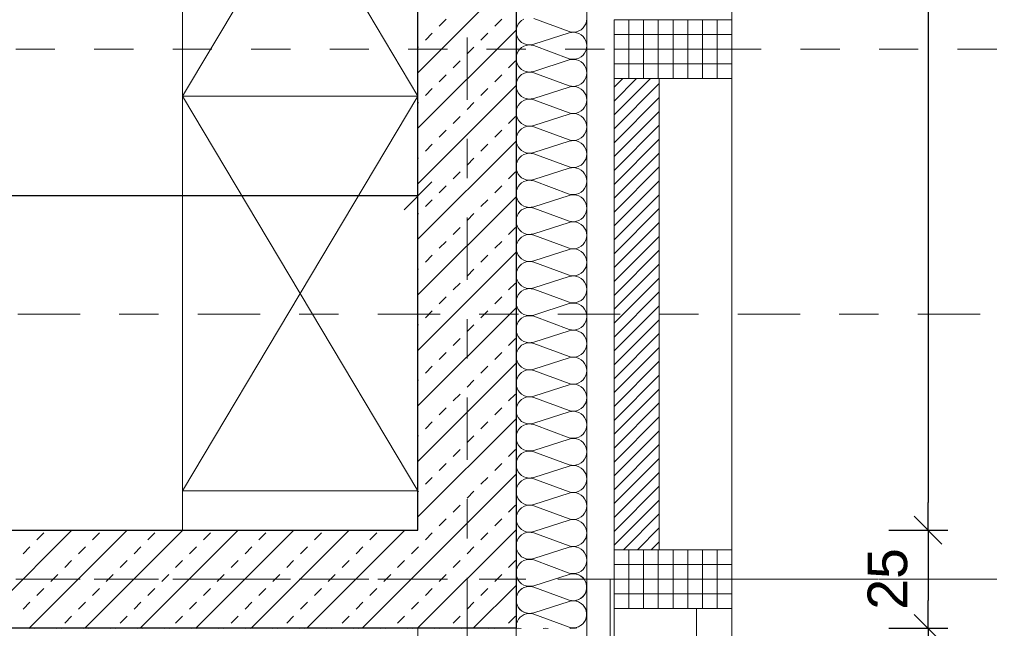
# Model space of a CAD drawing. Header units: metres. Extents: x -45.2 to 14.3, y -31.8 to 10.2.
# Tile 103 of 148: x -1.1 to 1.4, y -13.6 to -12.1. Entities that reach past the tile are written whole.
import ezdxf

# ---------------------------------------------------------------- set-up
doc = ezdxf.new("R2010")
doc.units = ezdxf.units.M
doc.header["$LTSCALE"] = 0.05
for name, pattern in [('Achsen 01', [5.291531, 3.175, -1.058062, 0.352704, -0.705764]), ('gestrichelt - 01', [2, 1, -1]), ('Raster 01', [2, 1, -1])]:
    doc.linetypes.add(name, pattern=pattern)
doc.layers.get('0').update_dxf_attribs({"lineweight": 25})
for name, color, linetype, lineweight, true_color in [('013_Beton und Stahlbetonarbeiten-000 Brüstung', 7, 'Continuous', 9, 0xa6a6a6), ('014_Fassadenarbeiten-000 Aufsicht Betonfertigteile', 7, 'Continuous', 9, 0xc0c0c0), ('014_Fassadenarbeiten-330 mineralische Dämmung', 7, 'Continuous', 9, 0x666666), ('031_Metallbauarbeiten-330 Aufsicht Metallbauarbeiten', 7, 'Continuous', 9, 0xa6a6a6), ('032_Metallarbeiten-PR_Fassade', 7, 'Continuous', 13, 0x444444), ('AV1-Achsen', 1, 'Achsen 01', 18, 0xff0000), ('AV1-Einrichtung', 7, 'Continuous', 9, 0xa6a6a6), ('AV1-Raster', 7, 'Raster 01', 9, 0xa6a6a6)]:
    doc.layers.add(name, color=color, linetype=linetype, lineweight=lineweight, true_color=true_color)
for name, color, linetype, lineweight in [('013_Beton und Stahlbetonarbeiten-330 Außenwände', 7, 'Continuous', 25), ('014_Fassadenarbeiten-330 Betonfertigteile vertikal', 7, 'Continuous', 9), ('014_Fassadenarbeiten-330 Filtermauerwerk 11.5cm', 7, 'Continuous', 9), ('AV1-Einrichtung Bemaßung', 7, 'Continuous', 9), ('AV1-Schnitt Achsen', 7, 'Achsen 01', 18), ('Bemaßung-Bemaßung', 7, 'Continuous', 9)]:
    doc.layers.add(name, color=color, linetype=linetype, lineweight=lineweight)
doc.styles.add('Arial', font='arial.ttf')

msp = doc.modelspace()

# ---------------------------------------------------------------- linework, layer by layer
at = {"color": 0, "linetype": 'Continuous', "lineweight": 15}
for p, q in [((-0.0896, -12.4882), (-0.1604, -12.5589)), ((1.1396, -13.3396), (1.2104, -13.4104)), ((1.2104, -13.4104), (1.1396, -13.3396)), ((1.1396, -13.5896), (1.2104, -13.6604)), ((1.2104, -13.6604), (1.1396, -13.5896))]:
    msp.add_line(p, q, dxfattribs=at)
at = {"color": 0, "linetype": 'ByBlock', "lineweight": -2}
for p, q in [((-0.125, -12.5236), (-0.1957, -12.5236)), ((1.175, -13.375), (1.175, -13.3043)), ((1.175, -13.375), (1.175, -13.4457)), ((1.175, -13.625), (1.175, -13.5543)), ((1.175, -13.625), (1.175, -13.6957))]:
    msp.add_line(p, q, dxfattribs=at)
at = {"layer": '013_Beton und Stahlbetonarbeiten-000 Brüstung', "linetype": 'gestrichelt - 01'}
msp.add_lwpolyline([(-0.125, -16.075), (-0.125, -13.625), (0.125, -13.625), (0.125, -16.075)], close=True, dxfattribs=at)
at = {"layer": '013_Beton und Stahlbetonarbeiten-330 Außenwände', "color": 251, "linetype": 'Continuous', "lineweight": 13, "true_color": 0x4c4c4c}
for p, q in [((0.125, -11.96), (-0.125, -12.21)), ((-0.0707, -12.0915), (-0.053, -12.0738)), ((0.0707, -12.0915), (0.0884, -12.0738)), ((0.125, -12.1014), (-0.125, -12.3514)), ((-0.1061, -12.1269), (-0.0884, -12.1092)), ((0.0354, -12.1269), (0.053, -12.1092)), ((-0.125, -12.1458), (-0.1237, -12.1446)), ((0, -12.1622), (0.0177, -12.1446)), ((-0.0354, -12.1976), (-0.0177, -12.1799)), ((0.1061, -12.1976), (0.1237, -12.1799)), ((-0.0707, -12.2329), (-0.053, -12.2153)), ((0.0707, -12.2329), (0.0884, -12.2153)), ((0.125, -12.2429), (-0.125, -12.4929)), ((-0.1061, -12.2683), (-0.0884, -12.2506)), ((0.0354, -12.2683), (0.053, -12.2506)), ((-0.125, -12.2872), (-0.1237, -12.286)), ((0, -12.3037), (0.0177, -12.286)), ((-0.0354, -12.339), (-0.0177, -12.3213)), ((0.1061, -12.339), (0.1237, -12.3213)), ((-0.0707, -12.3744), (-0.053, -12.3567)), ((0.0707, -12.3744), (0.0884, -12.3567)), ((0.125, -12.3843), (-0.125, -12.6343)), ((-0.1061, -12.4097), (-0.0884, -12.392)), ((0.0354, -12.4097), (0.053, -12.392)), ((-0.125, -12.4287), (-0.1237, -12.4274)), ((0, -12.4451), (0.0177, -12.4274)), ((-0.0354, -12.4804), (-0.0177, -12.4628)), ((0.1061, -12.4804), (0.1237, -12.4628)), ((-0.0707, -12.5158), (-0.053, -12.4981)), ((0.0707, -12.5158), (0.0884, -12.4981)), ((0.125, -12.5257), (-0.125, -12.7757)), ((-0.1061, -12.5511), (-0.0884, -12.5335)), ((0.0354, -12.5511), (0.053, -12.5335)), ((-0.125, -12.5701), (-0.1237, -12.5688)), ((0, -12.5865), (0.0177, -12.5688)), ((-0.0354, -12.6219), (-0.0177, -12.6042)), ((0.1061, -12.6219), (0.1237, -12.6042)), ((-0.0707, -12.6572), (-0.053, -12.6395)), ((0.0707, -12.6572), (0.0884, -12.6395)), ((0.125, -12.6671), (-0.125, -12.9171)), ((-0.1061, -12.6926), (-0.0884, -12.6749)), ((0.0354, -12.6926), (0.053, -12.6749)), ((-0.125, -12.7115), (-0.1237, -12.7102)), ((0, -12.7279), (0.0177, -12.7102)), ((-0.0354, -12.7633), (-0.0177, -12.7456)), ((0.1061, -12.7633), (0.1237, -12.7456)), ((-0.0707, -12.7986), (-0.053, -12.781)), ((0.0707, -12.7986), (0.0884, -12.781)), ((0.125, -12.8085), (-0.125, -13.0585)), ((-0.1061, -12.834), (-0.0884, -12.8163)), ((0.0354, -12.834), (0.053, -12.8163)), ((-0.125, -12.8529), (-0.1237, -12.8517)), ((0, -12.8693), (0.0177, -12.8517)), ((-0.0354, -12.9047), (-0.0177, -12.887)), ((0.1061, -12.9047), (0.1237, -12.887)), ((-0.0707, -12.9401), (-0.053, -12.9224)), ((0.0707, -12.9401), (0.0884, -12.9224)), ((0.125, -12.95), (-0.125, -13.2)), ((-0.1061, -12.9754), (-0.0884, -12.9577)), ((0.0354, -12.9754), (0.053, -12.9577)), ((-0.125, -12.9943), (-0.1237, -12.9931)), ((0, -13.0108), (0.0177, -12.9931)), ((-0.0354, -13.0461), (-0.0177, -13.0284)), ((0.1061, -13.0461), (0.1237, -13.0284)), ((-0.0707, -13.0815), (-0.053, -13.0638)), ((0.0707, -13.0815), (0.0884, -13.0638)), ((0.125, -13.0914), (-0.125, -13.3414)), ((-0.1061, -13.1168), (-0.0884, -13.0992)), ((0.0354, -13.1168), (0.053, -13.0992)), ((-0.125, -13.1358), (-0.1237, -13.1345)), ((0, -13.1522), (0.0177, -13.1345)), ((-0.0354, -13.1875), (-0.0177, -13.1699)), ((0.1061, -13.1875), (0.1237, -13.1699)), ((-0.0707, -13.2229), (-0.053, -13.2052)), ((0.0707, -13.2229), (0.0884, -13.2052)), ((0.125, -13.2328), (-0.2672, -13.625)), ((-0.1061, -13.2583), (-0.0884, -13.2406)), ((0.0354, -13.2583), (0.053, -13.2406)), ((-0.125, -13.2772), (-0.1237, -13.2759)), ((0, -13.2936), (0.0177, -13.2759)), ((-0.0354, -13.329), (-0.0177, -13.3113)), ((0.1061, -13.329), (0.1237, -13.3113)), ((-0.0707, -13.3643), (-0.053, -13.3466)), ((0.0707, -13.3643), (0.0884, -13.3466)), ((-1.0071, -13.375), (-1.2571, -13.625)), ((-0.8657, -13.375), (-1.1157, -13.625)), ((-1.096, -13.3997), (-1.0783, -13.382)), ((-0.7243, -13.375), (-0.9743, -13.625)), ((-0.9546, -13.3997), (-0.9369, -13.382)), ((-0.5829, -13.375), (-0.8329, -13.625)), ((-0.8132, -13.3997), (-0.7955, -13.382)), ((-0.4415, -13.375), (-0.6915, -13.625)), ((-0.6718, -13.3997), (-0.6541, -13.382)), ((-0.3, -13.375), (-0.55, -13.625)), ((-0.5303, -13.3997), (-0.5127, -13.382)), ((-0.1586, -13.375), (-0.4086, -13.625)), ((-0.3889, -13.3997), (-0.3712, -13.382)), ((-0.2475, -13.3997), (-0.2298, -13.382)), ((0.125, -13.3742), (-0.1258, -13.625)), ((-0.1061, -13.3997), (-0.0884, -13.382)), ((0.0354, -13.3997), (0.053, -13.382)), ((-1.1314, -13.435), (-1.1137, -13.4174)), ((-0.9899, -13.435), (-0.9723, -13.4174)), ((-0.8485, -13.435), (-0.8309, -13.4174)), ((-0.7071, -13.435), (-0.6894, -13.4174)), ((-0.5657, -13.435), (-0.548, -13.4174)), ((-0.4243, -13.435), (-0.4066, -13.4174)), ((-0.2828, -13.435), (-0.2652, -13.4174)), ((-0.1414, -13.435), (-0.1237, -13.4174)), ((0, -13.435), (0.0177, -13.4174)), ((-1.0253, -13.4704), (-1.0076, -13.4527)), ((-0.8839, -13.4704), (-0.8662, -13.4527)), ((-0.7425, -13.4704), (-0.7248, -13.4527)), ((-0.601, -13.4704), (-0.5834, -13.4527)), ((-0.4596, -13.4704), (-0.4419, -13.4527)), ((-0.3182, -13.4704), (-0.3005, -13.4527)), ((-0.1768, -13.4704), (-0.1591, -13.4527)), ((-0.0354, -13.4704), (-0.0177, -13.4527)), ((0.1061, -13.4704), (0.1237, -13.4527)), ((-1.0607, -13.5057), (-1.043, -13.4881)), ((-0.9192, -13.5057), (-0.9016, -13.4881)), ((-0.7778, -13.5057), (-0.7601, -13.4881)), ((-0.6364, -13.5057), (-0.6187, -13.4881)), ((-0.495, -13.5057), (-0.4773, -13.4881)), ((-0.3536, -13.5057), (-0.3359, -13.4881)), ((-0.2121, -13.5057), (-0.1945, -13.4881)), ((-0.0707, -13.5057), (-0.053, -13.4881)), ((0.0707, -13.5057), (0.0884, -13.4881)), ((-1.096, -13.5411), (-1.0783, -13.5234)), ((-0.9546, -13.5411), (-0.9369, -13.5234)), ((-0.8132, -13.5411), (-0.7955, -13.5234)), ((-0.6718, -13.5411), (-0.6541, -13.5234)), ((-0.5303, -13.5411), (-0.5127, -13.5234)), ((-0.3889, -13.5411), (-0.3712, -13.5234)), ((-0.2475, -13.5411), (-0.2298, -13.5234)), ((-0.1061, -13.5411), (-0.0884, -13.5234)), ((0.125, -13.5156), (0.0156, -13.625)), ((0.0354, -13.5411), (0.053, -13.5234)), ((-1.1314, -13.5765), (-1.1137, -13.5588)), ((-0.9899, -13.5765), (-0.9723, -13.5588)), ((-0.8485, -13.5765), (-0.8309, -13.5588)), ((-0.7071, -13.5765), (-0.6894, -13.5588)), ((-0.5657, -13.5765), (-0.548, -13.5588)), ((-0.4243, -13.5765), (-0.4066, -13.5588)), ((-0.2828, -13.5765), (-0.2652, -13.5588)), ((-0.1414, -13.5765), (-0.1237, -13.5588)), ((0, -13.5765), (0.0177, -13.5588)), ((-1.0253, -13.6118), (-1.0076, -13.5941)), ((-0.8839, -13.6118), (-0.8662, -13.5941)), ((-0.7425, -13.6118), (-0.7248, -13.5941)), ((-0.601, -13.6118), (-0.5834, -13.5941)), ((-0.4596, -13.6118), (-0.4419, -13.5941)), ((-0.3182, -13.6118), (-0.3005, -13.5941)), ((-0.1768, -13.6118), (-0.1591, -13.5941)), ((-0.0354, -13.6118), (-0.0177, -13.5941)), ((0.1061, -13.6118), (0.1237, -13.5941))]:
    msp.add_line(p, q, dxfattribs=at)
at = {"layer": '013_Beton und Stahlbetonarbeiten-330 Außenwände'}
msp.add_lwpolyline([(0.125, -13.625), (-2.825, -13.625), (-2.825, -13.375), (-0.125, -13.375), (-0.125, -7.95), (0.125, -7.95)], close=True, dxfattribs=at)
at = {"layer": '014_Fassadenarbeiten-000 Aufsicht Betonfertigteile'}
msp.add_lwpolyline([(0.305, -21.905), (0.305, 0.305), (0.675, 0.675), (0.675, -22.275)], close=True, dxfattribs=at)
at = {"layer": '014_Fassadenarbeiten-330 Betonfertigteile vertikal', "color": 8, "linetype": 'Continuous', "lineweight": 9, "true_color": 0x808080}
for p, q in [((0.4125, -12.075), (0.4125, -12.225)), ((0.45, -12.075), (0.45, -12.225)), ((0.4875, -12.075), (0.4875, -12.225)), ((0.525, -12.075), (0.525, -12.225)), ((0.5625, -12.075), (0.5625, -12.225)), ((0.6, -12.075), (0.6, -12.225)), ((0.6375, -12.075), (0.6375, -12.225)), ((0.4125, -13.425), (0.4125, -13.575)), ((0.45, -13.425), (0.45, -13.575)), ((0.4875, -13.425), (0.4875, -13.575)), ((0.525, -13.425), (0.525, -13.575)), ((0.5625, -13.425), (0.5625, -13.575)), ((0.6, -13.425), (0.6, -13.575)), ((0.6375, -13.425), (0.6375, -13.575))]:
    msp.add_line(p, q, dxfattribs=at)
at = {"layer": '014_Fassadenarbeiten-330 Betonfertigteile vertikal', "color": 8, "linetype": 'Continuous', "lineweight": 13, "true_color": 0x808080}
for p, q in [((0.375, -12.1125), (0.675, -12.1125)), ((0.375, -12.15), (0.675, -12.15)), ((0.375, -12.1875), (0.675, -12.1875)), ((0.375, -13.4625), (0.675, -13.4625)), ((0.375, -13.5), (0.675, -13.5)), ((0.375, -13.5375), (0.675, -13.5375))]:
    msp.add_line(p, q, dxfattribs=at)
at = {"layer": '014_Fassadenarbeiten-330 Betonfertigteile vertikal'}
for points in [[(0.675, -12.075), (0.675, -12.225), (0.375, -12.225), (0.375, -12.075)], [(0.675, -13.425), (0.675, -13.575), (0.375, -13.575), (0.375, -13.425)]]:
    msp.add_lwpolyline(points, close=True, dxfattribs=at)
at = {"layer": '014_Fassadenarbeiten-330 Filtermauerwerk 11.5cm', "color": 8, "linetype": 'Continuous', "lineweight": 9, "true_color": 0x808080}
for p, q in [((0.375, -12.2469), (0.3969, -12.225)), ((0.375, -12.2822), (0.4322, -12.225)), ((0.375, -12.3176), (0.4676, -12.225)), ((0.375, -12.3529), (0.49, -12.2379)), ((0.375, -12.3883), (0.49, -12.2733)), ((0.375, -12.4236), (0.49, -12.3086)), ((0.375, -12.459), (0.49, -12.344)), ((0.375, -12.4943), (0.49, -12.3793)), ((0.375, -12.5297), (0.49, -12.4147)), ((0.375, -12.5651), (0.49, -12.4501)), ((0.375, -12.6004), (0.49, -12.4854)), ((0.375, -12.6358), (0.49, -12.5208)), ((0.375, -12.6711), (0.49, -12.5561)), ((0.375, -12.7065), (0.49, -12.5915)), ((0.375, -12.7418), (0.49, -12.6268)), ((0.375, -12.7772), (0.49, -12.6622)), ((0.375, -12.8125), (0.49, -12.6975)), ((0.375, -12.8479), (0.49, -12.7329)), ((0.375, -12.8833), (0.49, -12.7683)), ((0.375, -12.9186), (0.49, -12.8036)), ((0.375, -12.954), (0.49, -12.839)), ((0.375, -12.9893), (0.49, -12.8743)), ((0.375, -13.0247), (0.49, -12.9097)), ((0.375, -13.06), (0.49, -12.945)), ((0.375, -13.0954), (0.49, -12.9804)), ((0.375, -13.1307), (0.49, -13.0157)), ((0.375, -13.1661), (0.49, -13.0511)), ((0.375, -13.2015), (0.49, -13.0865)), ((0.375, -13.2368), (0.49, -13.1218)), ((0.375, -13.2722), (0.49, -13.1572)), ((0.375, -13.3075), (0.49, -13.1925)), ((0.375, -13.3429), (0.49, -13.2279)), ((0.375, -13.3782), (0.49, -13.2632)), ((0.375, -13.4136), (0.49, -13.2986)), ((0.3989, -13.425), (0.49, -13.3339)), ((0.4343, -13.425), (0.49, -13.3693)), ((0.4696, -13.425), (0.49, -13.4046))]:
    msp.add_line(p, q, dxfattribs=at)
at = {"layer": '014_Fassadenarbeiten-330 Filtermauerwerk 11.5cm'}
msp.add_lwpolyline([(0.49, -13.425), (0.375, -13.425), (0.375, -12.225), (0.49, -12.225)], close=True, dxfattribs=at)
at = {"layer": '014_Fassadenarbeiten-330 mineralische Dämmung'}
msp.add_lwpolyline([(0.305, -8.05), (0.125, -8.05), (0.125, -13.625), (-2.3205, -13.625), (-2.3205, -13.805), (0.305, -13.805)], close=True, dxfattribs=at)
for points in [[(0.26, -13.6221), (0.2663, -13.6235), (0.2728, -13.6237), (0.2792, -13.6227), (0.2853, -13.6205), (0.2908, -13.6172), (0.2957, -13.6129), (0.2997, -13.6078), (0.3026, -13.602), (0.3044, -13.5958), (0.305, -13.5893), (0.3044, -13.5829), (0.3026, -13.5767), (0.2997, -13.5709), (0.2957, -13.5658), (0.2908, -13.5615), (0.2853, -13.5582), (0.2792, -13.556), (0.2728, -13.555), (0.2663, -13.5551), (0.26, -13.5565), (0.17, -13.5855), (0.17, -13.5855), (0.1637, -13.5869), (0.1572, -13.5871), (0.1508, -13.586), (0.1447, -13.5838), (0.1392, -13.5805), (0.1343, -13.5762), (0.1303, -13.5711), (0.1274, -13.5653), (0.1256, -13.5591), (0.125, -13.5527), (0.1256, -13.5462), (0.1274, -13.54), (0.1303, -13.5342), (0.1343, -13.5291), (0.1392, -13.5248), (0.1447, -13.5215), (0.1508, -13.5193), (0.1572, -13.5183), (0.1637, -13.5185), (0.17, -13.5199), (0.26, -13.5532), (0.26, -13.5532), (0.2663, -13.5546), (0.2728, -13.5548), (0.2792, -13.5537), (0.2853, -13.5515), (0.2908, -13.5482), (0.2957, -13.5439), (0.2997, -13.5388), (0.3026, -13.533), (0.3044, -13.5268), (0.305, -13.5204), (0.3044, -13.5139), (0.3026, -13.5077), (0.2997, -13.5019), (0.2957, -13.4968), (0.2908, -13.4925), (0.2853, -13.4892), (0.2792, -13.487), (0.2728, -13.486), (0.2663, -13.4862), (0.26, -13.4876), (0.17, -13.5165), (0.17, -13.5165), (0.1637, -13.5179), (0.1572, -13.5181), (0.1508, -13.5171), (0.1447, -13.5149), (0.1392, -13.5116), (0.1343, -13.5073), (0.1303, -13.5022), (0.1274, -13.4964), (0.1256, -13.4902), (0.125, -13.4837), (0.1256, -13.4773), (0.1274, -13.4711), (0.1303, -13.4653), (0.1343, -13.4602), (0.1392, -13.4559), (0.1447, -13.4526), (0.1508, -13.4504), (0.1572, -13.4494), (0.1637, -13.4496), (0.17, -13.451), (0.26, -13.4842), (0.26, -13.4842), (0.2663, -13.4856), (0.2728, -13.4858), (0.2792, -13.4848), (0.2853, -13.4826), (0.2908, -13.4793), (0.2957, -13.475), (0.2997, -13.4699), (0.3026, -13.4641), (0.3044, -13.4579), (0.305, -13.4514), (0.3044, -13.445), (0.3026, -13.4388), (0.2997, -13.433), (0.2957, -13.4279), (0.2908, -13.4236), (0.2853, -13.4203), (0.2792, -13.4181), (0.2728, -13.4171), (0.2663, -13.4173), (0.26, -13.4187), (0.17, -13.4476), (0.17, -13.4476), (0.1637, -13.449), (0.1572, -13.4492), (0.1508, -13.4481), (0.1447, -13.4459), (0.1392, -13.4426), (0.1343, -13.4383), (0.1303, -13.4332), (0.1274, -13.4275), (0.1256, -13.4212), (0.125, -13.4148), (0.1256, -13.4083), (0.1274, -13.4021), (0.1303, -13.3964), (0.1343, -13.3912), (0.1392, -13.3869), (0.1447, -13.3836), (0.1508, -13.3814), (0.1572, -13.3804), (0.1637, -13.3806), (0.17, -13.382), (0.26, -13.4153), (0.26, -13.4153), (0.2663, -13.4167), (0.2728, -13.4169), (0.2792, -13.4158), (0.2853, -13.4136), (0.2908, -13.4103), (0.2957, -13.406), (0.2997, -13.4009), (0.3026, -13.3952), (0.3044, -13.3889), (0.305, -13.3825), (0.3044, -13.376), (0.3026, -13.3698), (0.2997, -13.3641), (0.2957, -13.3589), (0.2908, -13.3547), (0.2853, -13.3513), (0.2792, -13.3491), (0.2728, -13.3481), (0.2663, -13.3483), (0.26, -13.3497), (0.17, -13.3786), (0.17, -13.3786), (0.1637, -13.38), (0.1572, -13.3802), (0.1508, -13.3792), (0.1447, -13.377), (0.1392, -13.3737), (0.1343, -13.3694), (0.1303, -13.3643), (0.1274, -13.3585), (0.1256, -13.3523), (0.125, -13.3458), (0.1256, -13.3394), (0.1274, -13.3332), (0.1303, -13.3274), (0.1343, -13.3223), (0.1392, -13.318), (0.1447, -13.3147), (0.1508, -13.3125), (0.1572, -13.3115), (0.1637, -13.3117), (0.17, -13.3131), (0.26, -13.3463), (0.26, -13.3463), (0.2663, -13.3477), (0.2728, -13.3479), (0.2792, -13.3469), (0.2853, -13.3447), (0.2908, -13.3414), (0.2957, -13.3371), (0.2997, -13.332), (0.3026, -13.3262), (0.3044, -13.32), (0.305, -13.3135), (0.3044, -13.3071), (0.3026, -13.3009), (0.2997, -13.2951), (0.2957, -13.29), (0.2908, -13.2857), (0.2853, -13.2824), (0.2792, -13.2802), (0.2728, -13.2792), (0.2663, -13.2794), (0.26, -13.2808), (0.17, -13.3097), (0.17, -13.3097), (0.1637, -13.3111), (0.1572, -13.3113), (0.1508, -13.3103), (0.1447, -13.308), (0.1392, -13.3047), (0.1343, -13.3005), (0.1303, -13.2953), (0.1274, -13.2896), (0.1256, -13.2833), (0.125, -13.2769), (0.1256, -13.2705), (0.1274, -13.2642), (0.1303, -13.2585), (0.1343, -13.2533), (0.1392, -13.2491), (0.1447, -13.2458), (0.1508, -13.2436), (0.1572, -13.2425), (0.1637, -13.2427), (0.17, -13.2441), (0.26, -13.2774), (0.26, -13.2774), (0.2663, -13.2788), (0.2728, -13.279), (0.2792, -13.2779), (0.2853, -13.2757), (0.2908, -13.2724), (0.2957, -13.2682), (0.2997, -13.263), (0.3026, -13.2573), (0.3044, -13.251), (0.305, -13.2446), (0.3044, -13.2382), (0.3026, -13.2319), (0.2997, -13.2262), (0.2957, -13.2211), (0.2908, -13.2168), (0.2853, -13.2135), (0.2792, -13.2113), (0.2728, -13.2102), (0.2663, -13.2104), (0.26, -13.2118), (0.17, -13.2407), (0.17, -13.2407), (0.1637, -13.2421), (0.1572, -13.2423), (0.1508, -13.2413), (0.1447, -13.2391), (0.1392, -13.2358), (0.1343, -13.2315), (0.1303, -13.2264), (0.1274, -13.2206), (0.1256, -13.2144), (0.125, -13.208), (0.1256, -13.2015), (0.1274, -13.1953), (0.1303, -13.1895), (0.1343, -13.1844), (0.1392, -13.1801), (0.1447, -13.1768), (0.1508, -13.1746), (0.1572, -13.1736), (0.1637, -13.1738), (0.17, -13.1752), (0.26, -13.2084), (0.26, -13.2084), (0.2663, -13.2098), (0.2728, -13.21), (0.2792, -13.209), (0.2853, -13.2068), (0.2908, -13.2035), (0.2957, -13.1992), (0.2997, -13.1941), (0.3026, -13.1883), (0.3044, -13.1821), (0.305, -13.1757), (0.3044, -13.1692), (0.3026, -13.163), (0.2997, -13.1572), (0.2957, -13.1521), (0.2908, -13.1478), (0.2853, -13.1445), (0.2792, -13.1423), (0.2728, -13.1413), (0.2663, -13.1415), (0.26, -13.1429), (0.17, -13.1718), (0.17, -13.1718), (0.1637, -13.1732), (0.1572, -13.1734), (0.1508, -13.1724), (0.1447, -13.1702), (0.1392, -13.1669), (0.1343, -13.1626), (0.1303, -13.1574), (0.1274, -13.1517), (0.1256, -13.1455), (0.125, -13.139), (0.1256, -13.1326), (0.1274, -13.1263), (0.1303, -13.1206), (0.1343, -13.1155), (0.1392, -13.1112), (0.1447, -13.1079), (0.1508, -13.1057), (0.1572, -13.1046), (0.1637, -13.1048), (0.17, -13.1062), (0.26, -13.1395), (0.26, -13.1395), (0.2663, -13.1409), (0.2728, -13.1411), (0.2792, -13.1401), (0.2853, -13.1379), (0.2908, -13.1345), (0.2957, -13.1303), (0.2997, -13.1251), (0.3026, -13.1194), (0.3044, -13.1132), (0.305, -13.1067), (0.3044, -13.1003), (0.3026, -13.094), (0.2997, -13.0883), (0.2957, -13.0832), (0.2908, -13.0789), (0.2853, -13.0756), (0.2792, -13.0734), (0.2728, -13.0723), (0.2663, -13.0725), (0.26, -13.0739), (0.17, -13.1029), (0.17, -13.1029), (0.1637, -13.1042), (0.1572, -13.1044), (0.1508, -13.1034), (0.1447, -13.1012), (0.1392, -13.0979), (0.1343, -13.0936), (0.1303, -13.0885), (0.1274, -13.0827), (0.1256, -13.0765), (0.125, -13.0701), (0.1256, -13.0636), (0.1274, -13.0574), (0.1303, -13.0516), (0.1343, -13.0465), (0.1392, -13.0422), (0.1447, -13.0389), (0.1508, -13.0367), (0.1572, -13.0357), (0.1637, -13.0359), (0.17, -13.0373), (0.26, -13.0706), (0.26, -13.0706), (0.2663, -13.0719), (0.2728, -13.0721), (0.2792, -13.0711), (0.2853, -13.0689), (0.2908, -13.0656), (0.2957, -13.0613), (0.2997, -13.0562), (0.3026, -13.0504), (0.3044, -13.0442), (0.305, -13.0378), (0.3044, -13.0313), (0.3026, -13.0251), (0.2997, -13.0193), (0.2957, -13.0142), (0.2908, -13.0099), (0.2853, -13.0066), (0.2792, -13.0044), (0.2728, -13.0034), (0.2663, -13.0036), (0.26, -13.005), (0.17, -13.0339), (0.17, -13.0339), (0.1637, -13.0353), (0.1572, -13.0355), (0.1508, -13.0345), (0.1447, -13.0323), (0.1392, -13.029), (0.1343, -13.0247), (0.1303, -13.0196), (0.1274, -13.0138), (0.1256, -13.0076), (0.125, -13.0011), (0.1256, -12.9947), (0.1274, -12.9885), (0.1303, -12.9827), (0.1343, -12.9776), (0.1392, -12.9733), (0.1447, -12.97), (0.1508, -12.9678), (0.1572, -12.9667), (0.1637, -12.9669), (0.17, -12.9683), (0.26, -13.0016), (0.26, -13.0016), (0.2663, -13.003), (0.2728, -13.0032), (0.2792, -13.0022), (0.2853, -13), (0.2908, -12.9967), (0.2957, -12.9924), (0.2997, -12.9873), (0.3026, -12.9815), (0.3044, -12.9753), (0.305, -12.9688), (0.3044, -12.9624), (0.3026, -12.9562), (0.2997, -12.9504), (0.2957, -12.9453), (0.2908, -12.941), (0.2853, -12.9377), (0.2792, -12.9355), (0.2728, -12.9345), (0.2663, -12.9346), (0.26, -12.936), (0.17, -12.965), (0.17, -12.965), (0.1637, -12.9664), (0.1572, -12.9666), (0.1508, -12.9655), (0.1447, -12.9633), (0.1392, -12.96), (0.1343, -12.9557), (0.1303, -12.9506), (0.1274, -12.9448), (0.1256, -12.9386), (0.125, -12.9322), (0.1256, -12.9257), (0.1274, -12.9195), (0.1303, -12.9137), (0.1343, -12.9086), (0.1392, -12.9043), (0.1447, -12.901), (0.1508, -12.8988), (0.1572, -12.8978), (0.1637, -12.898), (0.17, -12.8994), (0.26, -12.9327), (0.26, -12.9327), (0.2663, -12.9341), (0.2728, -12.9342), (0.2792, -12.9332), (0.2853, -12.931), (0.2908, -12.9277), (0.2957, -12.9234), (0.2997, -12.9183), (0.3026, -12.9125), (0.3044, -12.9063), (0.305, -12.8999), (0.3044, -12.8934), (0.3026, -12.8872), (0.2997, -12.8814), (0.2957, -12.8763), (0.2908, -12.872), (0.2853, -12.8687), (0.2792, -12.8665), (0.2728, -12.8655), (0.2663, -12.8657), (0.26, -12.8671), (0.17, -12.896), (0.17, -12.896), (0.1637, -12.8974), (0.1572, -12.8976), (0.1508, -12.8966), (0.1447, -12.8944), (0.1392, -12.8911), (0.1343, -12.8868), (0.1303, -12.8817), (0.1274, -12.8759), (0.1256, -12.8697), (0.125, -12.8632), (0.1256, -12.8568), (0.1274, -12.8506), (0.1303, -12.8448), (0.1343, -12.8397), (0.1392, -12.8354), (0.1447, -12.8321), (0.1508, -12.8299), (0.1572, -12.8289), (0.1637, -12.829), (0.17, -12.8304), (0.26, -12.8637), (0.26, -12.8637), (0.2663, -12.8651), (0.2728, -12.8653), (0.2792, -12.8643), (0.2853, -12.8621), (0.2908, -12.8588), (0.2957, -12.8545), (0.2997, -12.8494), (0.3026, -12.8436), (0.3044, -12.8374), (0.305, -12.8309), (0.3044, -12.8245), (0.3026, -12.8183), (0.2997, -12.8125), (0.2957, -12.8074), (0.2908, -12.8031), (0.2853, -12.7998), (0.2792, -12.7976), (0.2728, -12.7966), (0.2663, -12.7968), (0.26, -12.7981), (0.17, -12.8271), (0.17, -12.8271), (0.1637, -12.8285), (0.1572, -12.8287), (0.1508, -12.8276), (0.1447, -12.8254), (0.1392, -12.8221), (0.1343, -12.8178), (0.1303, -12.8127), (0.1274, -12.807), (0.1256, -12.8007), (0.125, -12.7943), (0.1256, -12.7878), (0.1274, -12.7816), (0.1303, -12.7759), (0.1343, -12.7707), (0.1392, -12.7664), (0.1447, -12.7631), (0.1508, -12.7609), (0.1572, -12.7599), (0.1637, -12.7601), (0.17, -12.7615), (0.26, -12.7948), (0.26, -12.7948), (0.2663, -12.7962), (0.2728, -12.7964), (0.2792, -12.7953), (0.2853, -12.7931), (0.2908, -12.7898), (0.2957, -12.7855), (0.2997, -12.7804), (0.3026, -12.7747), (0.3044, -12.7684), (0.305, -12.762), (0.3044, -12.7555), (0.3026, -12.7493), (0.2997, -12.7436), (0.2957, -12.7384), (0.2908, -12.7341), (0.2853, -12.7308), (0.2792, -12.7286), (0.2728, -12.7276), (0.2663, -12.7278), (0.26, -12.7292), (0.17, -12.7581), (0.17, -12.7581), (0.1637, -12.7595), (0.1572, -12.7597), (0.1508, -12.7587), (0.1447, -12.7565), (0.1392, -12.7532), (0.1343, -12.7489), (0.1303, -12.7438), (0.1274, -12.738), (0.1256, -12.7318), (0.125, -12.7253), (0.1256, -12.7189), (0.1274, -12.7127), (0.1303, -12.7069), (0.1343, -12.7018), (0.1392, -12.6975), (0.1447, -12.6942), (0.1508, -12.692), (0.1572, -12.691), (0.1637, -12.6912), (0.17, -12.6926), (0.26, -12.7258), (0.26, -12.7258), (0.2663, -12.7272), (0.2728, -12.7274), (0.2792, -12.7264), (0.2853, -12.7242), (0.2908, -12.7209), (0.2957, -12.7166), (0.2997, -12.7115), (0.3026, -12.7057), (0.3044, -12.6995), (0.305, -12.693), (0.3044, -12.6866), (0.3026, -12.6804), (0.2997, -12.6746), (0.2957, -12.6695), (0.2908, -12.6652), (0.2853, -12.6619), (0.2792, -12.6597), (0.2728, -12.6587), (0.2663, -12.6589), (0.26, -12.6603), (0.17, -12.6892), (0.17, -12.6892), (0.1637, -12.6906), (0.1572, -12.6908), (0.1508, -12.6897), (0.1447, -12.6875), (0.1392, -12.6842), (0.1343, -12.68), (0.1303, -12.6748), (0.1274, -12.6691), (0.1256, -12.6628), (0.125, -12.6564), (0.1256, -12.65), (0.1274, -12.6437), (0.1303, -12.638), (0.1343, -12.6328), (0.1392, -12.6286), (0.1447, -12.6253), (0.1508, -12.623), (0.1572, -12.622), (0.1637, -12.6222), (0.17, -12.6236), (0.26, -12.6569), (0.26, -12.6569), (0.2663, -12.6583), (0.2728, -12.6585), (0.2792, -12.6574), (0.2853, -12.6552), (0.2908, -12.6519), (0.2957, -12.6476), (0.2997, -12.6425), (0.3026, -12.6368), (0.3044, -12.6305), (0.305, -12.6241), (0.3044, -12.6177), (0.3026, -12.6114), (0.2997, -12.6057), (0.2957, -12.6005), (0.2908, -12.5963), (0.2853, -12.593), (0.2792, -12.5908), (0.2728, -12.5897), (0.2663, -12.5899), (0.26, -12.5913), (0.17, -12.6202), (0.17, -12.6202), (0.1637, -12.6216), (0.1572, -12.6218), (0.1508, -12.6208), (0.1447, -12.6186), (0.1392, -12.6153), (0.1343, -12.611), (0.1303, -12.6059), (0.1274, -12.6001), (0.1256, -12.5939), (0.125, -12.5875), (0.1256, -12.581), (0.1274, -12.5748), (0.1303, -12.569), (0.1343, -12.5639), (0.1392, -12.5596), (0.1447, -12.5563), (0.1508, -12.5541), (0.1572, -12.5531), (0.1637, -12.5533), (0.17, -12.5547), (0.26, -12.5879), (0.26, -12.5879), (0.2663, -12.5893), (0.2728, -12.5895), (0.2792, -12.5885), (0.2853, -12.5863), (0.2908, -12.583), (0.2957, -12.5787), (0.2997, -12.5736), (0.3026, -12.5678), (0.3044, -12.5616), (0.305, -12.5552), (0.3044, -12.5487), (0.3026, -12.5425), (0.2997, -12.5367), (0.2957, -12.5316), (0.2908, -12.5273), (0.2853, -12.524), (0.2792, -12.5218), (0.2728, -12.5208), (0.2663, -12.521), (0.26, -12.5224), (0.17, -12.5513), (0.17, -12.5513), (0.1637, -12.5527), (0.1572, -12.5529), (0.1508, -12.5519), (0.1447, -12.5497), (0.1392, -12.5464), (0.1343, -12.5421), (0.1303, -12.5369), (0.1274, -12.5312), (0.1256, -12.525), (0.125, -12.5185), (0.1256, -12.5121), (0.1274, -12.5058), (0.1303, -12.5001), (0.1343, -12.495), (0.1392, -12.4907), (0.1447, -12.4874), (0.1508, -12.4852), (0.1572, -12.4841), (0.1637, -12.4843), (0.17, -12.4857), (0.26, -12.519), (0.26, -12.519), (0.2663, -12.5204), (0.2728, -12.5206), (0.2792, -12.5196), (0.2853, -12.5174), (0.2908, -12.514), (0.2957, -12.5098), (0.2997, -12.5046), (0.3026, -12.4989), (0.3044, -12.4927), (0.305, -12.4862), (0.3044, -12.4798), (0.3026, -12.4735), (0.2997, -12.4678), (0.2957, -12.4627), (0.2908, -12.4584), (0.2853, -12.4551), (0.2792, -12.4529), (0.2728, -12.4518), (0.2663, -12.452), (0.26, -12.4534), (0.17, -12.4823), (0.17, -12.4823), (0.1637, -12.4837), (0.1572, -12.4839), (0.1508, -12.4829), (0.1447, -12.4807), (0.1392, -12.4774), (0.1343, -12.4731), (0.1303, -12.468), (0.1274, -12.4622), (0.1256, -12.456), (0.125, -12.4496), (0.1256, -12.4431), (0.1274, -12.4369), (0.1303, -12.4311), (0.1343, -12.426), (0.1392, -12.4217), (0.1447, -12.4184), (0.1508, -12.4162), (0.1572, -12.4152), (0.1637, -12.4154), (0.17, -12.4168), (0.26, -12.45), (0.26, -12.45), (0.2663, -12.4514), (0.2728, -12.4516), (0.2792, -12.4506), (0.2853, -12.4484), (0.2908, -12.4451), (0.2957, -12.4408), (0.2997, -12.4357), (0.3026, -12.4299), (0.3044, -12.4237), (0.305, -12.4173), (0.3044, -12.4108), (0.3026, -12.4046), (0.2997, -12.3988), (0.2957, -12.3937), (0.2908, -12.3894), (0.2853, -12.3861), (0.2792, -12.3839), (0.2728, -12.3829), (0.2663, -12.3831), (0.26, -12.3845), (0.17, -12.4134), (0.17, -12.4134), (0.1637, -12.4148), (0.1572, -12.415), (0.1508, -12.414), (0.1447, -12.4118), (0.1392, -12.4085), (0.1343, -12.4042), (0.1303, -12.3991), (0.1274, -12.3933), (0.1256, -12.3871), (0.125, -12.3806), (0.1256, -12.3742), (0.1274, -12.368), (0.1303, -12.3622), (0.1343, -12.3571), (0.1392, -12.3528), (0.1447, -12.3495), (0.1508, -12.3473), (0.1572, -12.3462), (0.1637, -12.3464), (0.17, -12.3478), (0.26, -12.3811), (0.26, -12.3811), (0.2663, -12.3825), (0.2728, -12.3827), (0.2792, -12.3817), (0.2853, -12.3795), (0.2908, -12.3762), (0.2957, -12.3719), (0.2997, -12.3668), (0.3026, -12.361), (0.3044, -12.3548), (0.305, -12.3483), (0.3044, -12.3419), (0.3026, -12.3357), (0.2997, -12.3299), (0.2957, -12.3248), (0.2908, -12.3205), (0.2853, -12.3172), (0.2792, -12.315), (0.2728, -12.3139), (0.2663, -12.3141), (0.26, -12.3155), (0.17, -12.3445), (0.17, -12.3445), (0.1637, -12.3459), (0.1572, -12.346), (0.1508, -12.345), (0.1447, -12.3428), (0.1392, -12.3395), (0.1343, -12.3352), (0.1303, -12.3301), (0.1274, -12.3243), (0.1256, -12.3181), (0.125, -12.3117), (0.1256, -12.3052), (0.1274, -12.299), (0.1303, -12.2932), (0.1343, -12.2881), (0.1392, -12.2838), (0.1447, -12.2805), (0.1508, -12.2783), (0.1572, -12.2773), (0.1637, -12.2775), (0.17, -12.2789), (0.26, -12.3122), (0.26, -12.3122), (0.2663, -12.3136), (0.2728, -12.3137), (0.2792, -12.3127), (0.2853, -12.3105), (0.2908, -12.3072), (0.2957, -12.3029), (0.2997, -12.2978), (0.3026, -12.292), (0.3044, -12.2858), (0.305, -12.2794), (0.3044, -12.2729), (0.3026, -12.2667), (0.2997, -12.2609), (0.2957, -12.2558), (0.2908, -12.2515), (0.2853, -12.2482), (0.2792, -12.246), (0.2728, -12.245), (0.2663, -12.2452), (0.26, -12.2466), (0.17, -12.2755), (0.17, -12.2755), (0.1637, -12.2769), (0.1572, -12.2771), (0.1508, -12.2761), (0.1447, -12.2739), (0.1392, -12.2706), (0.1343, -12.2663), (0.1303, -12.2612), (0.1274, -12.2554), (0.1256, -12.2492), (0.125, -12.2427), (0.1256, -12.2363), (0.1274, -12.2301), (0.1303, -12.2243), (0.1343, -12.2192), (0.1392, -12.2149), (0.1447, -12.2116), (0.1508, -12.2094), (0.1572, -12.2084), (0.1637, -12.2085), (0.17, -12.2099), (0.26, -12.2432), (0.26, -12.2432), (0.2663, -12.2446), (0.2728, -12.2448), (0.2792, -12.2438), (0.2853, -12.2416), (0.2908, -12.2383), (0.2957, -12.234), (0.2997, -12.2289), (0.3026, -12.2231), (0.3044, -12.2169), (0.305, -12.2104), (0.3044, -12.204), (0.3026, -12.1978), (0.2997, -12.192), (0.2957, -12.1869), (0.2908, -12.1826), (0.2853, -12.1793), (0.2792, -12.1771), (0.2728, -12.1761), (0.2663, -12.1762), (0.26, -12.1776), (0.17, -12.2066), (0.17, -12.2066), (0.1637, -12.208), (0.1572, -12.2082), (0.1508, -12.2071), (0.1447, -12.2049), (0.1392, -12.2016), (0.1343, -12.1973), (0.1303, -12.1922), (0.1274, -12.1864), (0.1256, -12.1802), (0.125, -12.1738), (0.1256, -12.1673), (0.1274, -12.1611), (0.1303, -12.1553), (0.1343, -12.1502), (0.1392, -12.1459), (0.1447, -12.1426), (0.1508, -12.1404), (0.1572, -12.1394), (0.1637, -12.1396), (0.17, -12.141), (0.26, -12.1743), (0.26, -12.1743), (0.2663, -12.1757), (0.2728, -12.1759), (0.2792, -12.1748), (0.2853, -12.1726), (0.2908, -12.1693), (0.2957, -12.165), (0.2997, -12.1599), (0.3026, -12.1541), (0.3044, -12.1479), (0.305, -12.1415), (0.3044, -12.135), (0.3026, -12.1288), (0.2997, -12.1231), (0.2957, -12.1179), (0.2908, -12.1136), (0.2853, -12.1103), (0.2792, -12.1081), (0.2728, -12.1071), (0.2663, -12.1073), (0.26, -12.1087), (0.17, -12.1376), (0.17, -12.1376), (0.1637, -12.139), (0.1572, -12.1392), (0.1508, -12.1382), (0.1447, -12.136), (0.1392, -12.1327), (0.1343, -12.1284), (0.1303, -12.1233), (0.1274, -12.1175), (0.1256, -12.1113), (0.125, -12.1048), (0.1256, -12.0984), (0.1274, -12.0922), (0.1303, -12.0864), (0.1343, -12.0813), (0.1392, -12.077), (0.1447, -12.0737)], [(0.17, -12.0721), (0.26, -12.1053), (0.26, -12.1053), (0.2663, -12.1067), (0.2728, -12.1069), (0.2792, -12.1059), (0.2853, -12.1037), (0.2908, -12.1004), (0.2957, -12.0961), (0.2997, -12.091), (0.3026, -12.0852), (0.3044, -12.079), (0.305, -12.0725)], [(0.26, -13.4876), (0.266, -13.4862), (0.2722, -13.486), (0.2783, -13.4868), (0.2841, -13.4887), (0.2896, -13.4917), (0.2944, -13.4955), (0.2984, -13.5002), (0.2984, -13.5002), (0.3016, -13.5055), (0.3038, -13.5112), (0.3049, -13.5173), (0.3049, -13.5235), (0.3038, -13.5295), (0.3016, -13.5353), (0.2984, -13.5406), (0.2984, -13.5406), (0.2944, -13.5452), (0.2896, -13.5491), (0.2841, -13.552), (0.2783, -13.5539), (0.2722, -13.5548), (0.266, -13.5545), (0.26, -13.5532), (0.17, -13.5199), (0.17, -13.5199), (0.164, -13.5185), (0.1578, -13.5183), (0.1517, -13.5191), (0.1458, -13.521), (0.1404, -13.524), (0.1356, -13.5278), (0.1315, -13.5325), (0.1315, -13.5325), (0.1284, -13.5378), (0.1262, -13.5435), (0.1251, -13.5496), (0.1251, -13.5558), (0.1262, -13.5618), (0.1284, -13.5676), (0.1315, -13.5729), (0.1315, -13.5729), (0.1356, -13.5776), (0.1404, -13.5814), (0.1458, -13.5843), (0.1517, -13.5862), (0.1578, -13.5871), (0.164, -13.5868), (0.17, -13.5855), (0.26, -13.5565), (0.26, -13.5565), (0.266, -13.5552), (0.2722, -13.5549), (0.2783, -13.5558), (0.2841, -13.5577), (0.2896, -13.5606), (0.2944, -13.5645), (0.2984, -13.5691), (0.2984, -13.5691), (0.3016, -13.5744), (0.3038, -13.5802), (0.3049, -13.5862), (0.3049, -13.5924), (0.3038, -13.5985), (0.3016, -13.6043), (0.2984, -13.6095), (0.2984, -13.6095), (0.2944, -13.6142), (0.2896, -13.618), (0.2841, -13.621), (0.2783, -13.6229), (0.2722, -13.6237), (0.266, -13.6235), (0.26, -13.6221), (0.17, -13.5888), (0.17, -13.5888), (0.164, -13.5875), (0.1578, -13.5872), (0.1516, -13.5881), (0.1458, -13.59), (0.1403, -13.593), (0.1355, -13.5969), (0.1314, -13.6016), (0.1283, -13.6069), (0.1262, -13.6127), (0.1251, -13.6188), (0.1252, -13.625)], [(0.2616, -13.625), (0.2676, -13.624), (0.2736, -13.624), (0.2795, -13.625)], [(-1.1031, -13.6256), (-1.1096, -13.625), (-1.116, -13.6256)], [(-1.0342, -13.6256), (-1.0406, -13.625), (-1.0471, -13.6256)], [(-0.9652, -13.6256), (-0.9717, -13.625), (-0.9781, -13.6256)], [(-0.8963, -13.6256), (-0.9027, -13.625), (-0.9092, -13.6256)], [(-0.8273, -13.6256), (-0.8338, -13.625), (-0.8402, -13.6256)], [(-0.7584, -13.6256), (-0.7648, -13.625), (-0.7713, -13.6256)], [(-0.6895, -13.6256), (-0.6959, -13.625), (-0.7023, -13.6256)], [(-0.6205, -13.6256), (-0.627, -13.625), (-0.6334, -13.6256)], [(-0.5516, -13.6256), (-0.558, -13.625), (-0.5645, -13.6256)], [(-0.4826, -13.6256), (-0.4891, -13.625), (-0.4955, -13.6256)], [(-0.4137, -13.6256), (-0.4201, -13.625), (-0.4266, -13.6256)], [(-0.3447, -13.6256), (-0.3512, -13.625), (-0.3576, -13.6256)], [(-0.2758, -13.6256), (-0.2822, -13.625), (-0.2887, -13.6256)], [(-0.2068, -13.6256), (-0.2133, -13.625), (-0.2197, -13.6256)], [(-0.1379, -13.6256), (-0.1443, -13.625), (-0.1508, -13.6256)], [(-0.069, -13.6256), (-0.0754, -13.625), (-0.0818, -13.6256)], [(0, -13.6256), (-0.0065, -13.625), (-0.0129, -13.6256)], [(0.0689, -13.6256), (0.0625, -13.625), (0.056, -13.6256)], [(0.1379, -13.6256), (0.1314, -13.625), (0.125, -13.6256)], [(0.2068, -13.6256), (0.2004, -13.625), (0.1939, -13.6256)], [(0.2758, -13.6256), (0.2693, -13.625), (0.2629, -13.6256)]]:
    msp.add_lwpolyline(points, dxfattribs=at)
at = {"layer": '031_Metallbauarbeiten-330 Aufsicht Metallbauarbeiten'}
msp.add_lwpolyline([(-0.21, -13.885), (0.375, -13.885), (0.375, -13.575), (0.585, -13.575), (0.585, -16.2), (-0.21, -16.2)], close=True, dxfattribs=at)
at = {"layer": '032_Metallarbeiten-PR_Fassade', "color": 251, "true_color": 0x555555}
msp.add_lwpolyline([(0.365, -13.875), (0.365, -13.5), (0.375, -13.5), (0.375, -13.885), (-0.21, -13.885), (-0.21, -13.875)], close=True, dxfattribs=at)
at = {"layer": 'AV1-Achsen'}
for p, q in [((0, -26.5), (0, 4.9)), ((-43.35, -13.5), (4.2, -13.5))]:
    msp.add_line(p, q, dxfattribs=at)
at = {"layer": 'AV1-Einrichtung'}
for p, q in [((-0.725, -11.2647), (-0.125, -12.2696)), ((-0.125, -11.2647), (-0.725, -12.2696)), ((-0.725, -12.2696), (-0.125, -13.2745)), ((-0.125, -12.2696), (-0.725, -13.2745))]:
    msp.add_line(p, q, dxfattribs=at)
for points in [[(-0.725, -12.2696), (-0.725, -11.2647), (-0.125, -11.2647), (-0.125, -12.2696)], [(-0.725, -13.2745), (-0.725, -12.2696), (-0.125, -12.2696), (-0.125, -13.2745)], [(-0.725, -13.375), (-0.725, -13.2745), (-0.125, -13.2745), (-0.125, -13.375)]]:
    msp.add_lwpolyline(points, close=True, dxfattribs=at)
at = {"layer": 'AV1-Einrichtung Bemaßung', "color": 0, "lineweight": -2}
for p, q in [((-0.125, -12.6236), (-0.125, -12.4736)), ((-0.1957, -12.5236), (-2.5543, -12.5236))]:
    msp.add_line(p, q, dxfattribs=at)
at = {"layer": 'AV1-Raster'}
for p, q in [((1.35, -12.15), (-40.5, -12.15)), ((1.35, -13.5), (-40.5, -13.5))]:
    msp.add_line(p, q, dxfattribs=at)
at = {"layer": 'AV1-Schnitt Achsen'}
msp.add_line((-43.35, -12.825), (4.2, -12.825), dxfattribs=at)
at = {"layer": 'Bemaßung-Bemaßung', "color": 0, "linetype": 'Continuous', "lineweight": -2}
for p, q in [((1.175, -8.3207), (1.175, -13.3043)), ((1.075, -13.375), (1.225, -13.375)), ((1.075, -13.375), (1.225, -13.375)), ((1.175, -13.4457), (1.175, -13.5543)), ((1.075, -13.625), (1.225, -13.625)), ((1.075, -13.625), (1.225, -13.625))]:
    msp.add_line(p, q, dxfattribs=at)
at = {"layer": 'Defpoints', "color": 0, "lineweight": 0}
for p, q in [((0.675, -12.225), (0.675, -12.225)), ((0.675, -12.225), (0.675, -12.225)), ((-0.125, -13.375), (-0.125, -13.375)), ((-0.125, -13.375), (-0.125, -13.375)), ((-0.125, -13.375), (-0.125, -13.375)), ((1.175, -13.375), (1.175, -13.375)), ((0.675, -13.425), (0.675, -13.425)), ((0.675, -13.425), (0.675, -13.425)), ((0, -13.5), (0, -13.5)), ((0, -13.5), (0, -13.5)), ((0.675, -13.575), (0.675, -13.575)), ((0.675, -13.575), (0.675, -13.575)), ((0.125, -13.625), (0.125, -13.625)), ((0.125, -13.625), (0.125, -13.625)), ((0.125, -13.625), (0.125, -13.625)), ((0.125, -13.625), (0.125, -13.625)), ((1.175, -13.625), (1.175, -13.625))]:
    msp.add_line(p, q, dxfattribs=at)

# ---------------------------------------------------------------- texts
at = {"layer": 'Bemaßung-Bemaßung', "color": 0, "insert": (1.1231, -13.5776), "char_height": 0.10087, "attachment_point": 7, "rotation": 90, "style": 'Arial'}
msp.add_mtext('25', dxfattribs=at)

doc.saveas('drawing.dxf')
